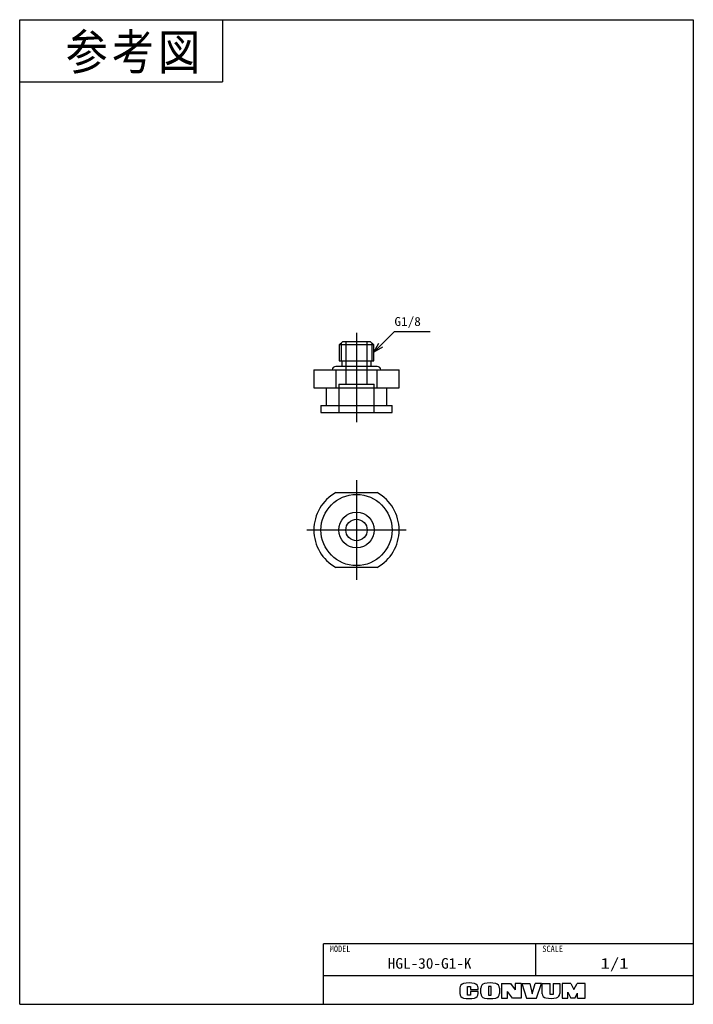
# Model space of a CAD drawing. Extents: x 0 to 189, y 0 to 277.
import ezdxf

# ---------------------------------------------------------------- set-up
doc = ezdxf.new("R2010")
doc.units = 0
doc.linetypes.add('CENTER', pattern=[50.8, 31.75, -6.35, 6.35, -6.35])
doc.linetypes.add('DASHED', pattern=[19.05, 12.7, -6.35])
doc.layers.get('0').update_dxf_attribs({"linetype": 'CONTINUOUS'})
doc.styles.add('MX_NOTE_STANDARD', font='txt.sh', dxfattribs={"bigfont": 'extfont'})
doc.dimstyles.new('MXDIMSTYLE', dxfattribs={"dimtxt": 2.5, "dimasz": 2.5, "dimexe": 1, "dimexo": 1, "dimgap": 1, "dimtad": 1, "dimdsep": 46, "dimtxsty": 'MX_NOTE_STANDARD', "dimblk1": 'OPEN30', "dimblk2": 'OPEN30', "dimsah": 1, "dimcen": 2.5, "dimadec": 0, "dimazin": 0, "dimtfac": 1, "dimtmove": 0, "dimatfit": 3, "dimldrblk": 'OPEN30', "dimfxl": 1, "dimtzin": 0, "dimarcsym": 0})

# ---------------------------------------------------------------- blocks, each defined once
blk = doc.blocks.new('_OPEN30')
at = {"color": 0, "linetype": 'ByBlock', "lineweight": -2}
for p, q in [((-1, 0.267949), (0, 0)), ((0, 0), (-1, -0.267949)), ((0, 0), (-1, 0))]:
    blk.add_line(p, q, dxfattribs=at)

msp = doc.modelspace()

# ---------------------------------------------------------------- linework, layer by layer
at = {"color": 150, "linetype": 'CONTINUOUS'}
for p, q in [((0, 0), (0, 276.624973)), ((0, 276.624973), (189.357336, 276.624973)), ((57, 276.624973), (57, 259.124973)), ((189.357336, 276.624973), (189.357336, 0)), ((0, 259.124973), (57, 259.124973)), ((0, 0), (189.357336, 0))]:
    msp.add_line(p, q, dxfattribs=at)
at = {"color": 7, "linetype": 'CENTER'}
for p, q in [((94.678668, 188.662032), (94.678668, 163.54061)), ((94.678668, 147.253022), (94.678668, 119.253022)), ((108.678668, 133.253022), (80.678668, 133.253022))]:
    msp.add_line(p, q, dxfattribs=at)
at = {"color": 7, "linetype": 'CONTINUOUS'}
for p, q in [((90.814668, 186.235575), (89.814668, 185.235575)), ((90.395668, 185.816575), (90.395668, 180.735575)), ((90.814668, 186.235575), (98.542668, 186.235575)), ((99.542668, 185.235575), (98.542668, 186.235575)), ((98.961668, 185.816575), (98.961668, 180.735575)), ((89.814668, 185.235575), (89.814668, 180.735575)), ((99.542668, 185.235575), (89.814668, 185.235575)), ((99.542668, 180.735575), (99.542668, 185.235575)), ((89.814668, 180.735575), (99.542668, 180.735575)), ((90.528668, 180.735575), (90.528668, 179.185575)), ((98.828668, 179.185575), (98.828668, 180.735575)), ((82.678668, 178.235575), (82.678668, 173.235575)), ((82.678668, 178.235575), (88.869193, 178.235575)), ((100.528668, 179.185575), (88.828668, 179.185575)), ((88.869193, 178.235575), (88.869193, 173.235575)), ((88.869193, 178.235575), (100.488143, 178.235575)), ((100.488143, 173.235575), (100.488143, 178.235575)), ((100.488143, 178.235575), (106.678668, 178.235575)), ((106.678668, 173.235575), (106.678668, 178.235575)), ((82.678668, 173.235575), (88.869193, 173.235575)), ((86.178668, 173.235575), (86.178668, 168.235575)), ((88.869193, 173.235575), (100.488143, 173.235575)), ((100.488143, 173.235575), (106.678668, 173.235575)), ((103.178668, 168.235575), (103.178668, 173.235575)), ((84.678668, 168.235575), (84.678668, 166.235575)), ((84.678668, 168.235575), (104.678668, 168.235575)), ((84.678668, 166.235575), (104.678668, 166.235575)), ((104.678668, 166.235575), (104.678668, 168.235575)), ((88.869193, 143.753022), (100.488143, 143.753022)), ((100.488143, 122.753022), (88.869193, 122.753022))]:
    msp.add_line(p, q, dxfattribs=at)
at = {"color": 7, "linetype": 'DASHED'}
for p, q in [((91.678668, 186.235575), (91.678668, 178.235575)), ((97.678668, 178.235575), (97.678668, 186.235575)), ((91.678668, 178.235575), (91.678668, 174.235575)), ((97.678668, 174.235575), (97.678668, 178.235575)), ((89.678668, 174.235575), (89.678668, 173.235575)), ((89.678668, 174.235575), (99.678668, 174.235575)), ((89.678668, 173.235575), (89.678668, 166.235575)), ((99.678668, 173.235575), (99.678668, 174.235575)), ((99.678668, 166.235575), (99.678668, 173.235575))]:
    msp.add_line(p, q, dxfattribs=at)
at = {"color": 255, "linetype": 'CONTINUOUS'}
for p, q in [((189.357336, 17), (85.357336, 17)), ((85.357336, 0), (85.357336, 17)), ((145.106338, 8), (145.106338, 17)), ((189.357336, 8), (85.357336, 8))]:
    msp.add_line(p, q, dxfattribs=at)
at = {"color": 220, "linetype": 'CONTINUOUS'}
for p, q in [((135.457336, 5.891946), (135.457336, 1.711946)), ((135.457336, 5.891946), (137.957336, 5.891946)), ((137.957336, 5.891946), (139.257336, 4.080613)), ((140.957336, 5.891946), (139.257336, 5.891946)), ((139.257336, 5.891946), (139.257336, 4.080613)), ((140.957336, 5.891946), (140.957336, 1.711946)), ((141.137336, 5.891946), (142.507336, 1.711946)), ((141.137336, 5.891946), (143.387336, 5.891946)), ((143.387336, 5.891946), (144.057336, 2.911946)), ((144.057336, 2.911946), (144.857336, 5.891946)), ((146.657336, 5.891946), (144.857336, 5.891946)), ((145.257336, 1.711946), (146.657336, 5.891946)), ((146.907336, 2.962978), (146.907336, 5.891946)), ((146.907336, 5.891946), (149.157336, 5.891946)), ((149.157336, 2.711946), (149.157336, 5.891946)), ((149.937336, 5.891946), (151.807336, 5.891946)), ((149.937336, 5.891946), (149.937336, 2.711946)), ((151.807336, 5.891946), (151.807336, 3.011886)), ((152.487336, 5.891946), (152.487336, 1.711946)), ((154.957336, 5.891946), (152.487336, 5.891946)), ((154.957336, 5.891946), (155.777336, 4.191946)), ((155.777336, 4.191946), (156.717336, 5.891946)), ((158.957336, 5.891946), (156.717336, 5.891946)), ((158.957336, 1.711946), (158.957336, 5.891946)), ((123.757336, 4.584631), (123.757336, 3.019261)), ((125.907336, 5.041946), (126.757336, 5.041946)), ((125.907336, 2.591946), (125.907336, 5.041946)), ((126.757336, 5.041946), (126.757336, 4.161946)), ((126.757336, 4.161946), (128.857336, 4.161946)), ((128.857336, 3.591946), (126.757336, 3.591946)), ((126.757336, 3.591946), (126.757336, 2.591946)), ((128.857336, 4.161946), (128.857336, 4.584631)), ((128.857336, 3.019261), (128.857336, 3.591946)), ((129.607336, 3.033004), (129.607336, 4.570888)), ((132.557336, 5.041946), (131.807336, 5.041946)), ((131.807336, 5.041946), (131.807336, 2.591946)), ((132.557336, 2.591946), (132.557336, 5.041946)), ((134.837336, 4.570888), (134.837336, 3.033004)), ((138.537336, 1.711946), (137.137336, 3.611946)), ((137.137336, 1.711946), (137.137336, 3.611946)), ((154.047336, 3.366492), (154.957336, 1.711946)), ((154.047336, 1.711946), (154.047336, 3.366492)), ((156.057336, 1.711946), (156.807336, 3.161946)), ((156.807336, 1.711946), (156.807336, 3.161946)), ((126.757336, 2.591946), (125.907336, 2.591946)), ((131.807336, 2.591946), (132.557336, 2.591946)), ((135.457336, 1.711946), (137.137336, 1.711946)), ((140.957336, 1.711946), (138.537336, 1.711946)), ((142.507336, 1.711946), (145.257336, 1.711946)), ((149.937336, 2.711946), (149.157336, 2.711946)), ((152.487336, 1.711946), (154.077336, 1.711946)), ((156.057336, 1.711946), (154.957336, 1.711946)), ((156.807336, 1.711946), (158.957336, 1.711946))]:
    msp.add_line(p, q, dxfattribs=at)
at = {"color": 7, "linetype": 'CONTINUOUS'}
for radius in [10, 5, 3]:
    msp.add_circle((94.678668, 133.253022), radius, dxfattribs=at)
for centre, radius, start, end in [((88.828668, 178.235575), 0.95, 90, 180), ((100.528668, 178.235575), 0.95, 0, 90), ((94.678668, 133.253022), 12, 118.955024, 241.044976), ((94.678668, 133.253022), 12, 298.955024, 61.044976)]:
    msp.add_arc(centre, radius, start, end, dxfattribs=at)
at = {"color": 220, "linetype": 'CONTINUOUS'}
for centre, radius, start, end in [((125.057336, 4.584631), 1.3, 101.631293, 180), ((126.307336, -1.488054), 7.5, 78.368707, 101.631293), ((127.557336, 4.584631), 1.3, 0, 78.368707), ((130.907336, 4.570888), 1.3, 102.245257, 180), ((132.222336, -1.488054), 7.5, 77.754743, 102.245257), ((133.537336, 4.570888), 1.3, 0, 77.754743), ((125.057336, 3.019261), 1.3, 180, 258.368707), ((127.557336, 3.019261), 1.3, 281.631293, 0), ((130.907336, 3.033004), 1.3, 180, 257.754743), ((133.537336, 3.033004), 1.3, 282.245257, 0), ((148.107336, 2.962978), 1.2, 180, 259.765703), ((150.607336, 3.011886), 1.2, 282.475783, 0), ((126.307336, 9.091946), 7.5, 258.368707, 281.631293), ((132.222336, 9.091946), 7.5, 257.754743, 282.245257), ((149.235565, 9.211946), 7.55, 259.765703, 282.475783)]:
    msp.add_arc(centre, radius, start, end, dxfattribs=at)

# ---------------------------------------------------------------- texts
at = {"color": 255, "linetype": 'CONTINUOUS', "insert": (12.893496, 272.552331), "char_height": 10, "attachment_point": 1, "line_spacing_factor": 0.72}
msp.add_mtext('\\T1.095445;\\W0.912871;\\A1;参考図', dxfattribs=at)
at = {"color": 7, "linetype": 'CONTINUOUS', "insert": (105.341399, 191.533623), "char_height": 2.5, "attachment_point": 4, "line_spacing_factor": 0.72}
msp.add_mtext('\\W1.090909;\\A1;G1/8', dxfattribs=at)
at = {"color": 140, "linetype": 'CONTINUOUS', "attachment_point": 2}
for s, insert, char_height, line_spacing_factor in [('\\W0.944444;\\A1;MODEL', (90.069885, 16.495431), 1.8, 0.6), ('\\W0.944444;\\A1;SCALE', (149.818887, 16.495431), 1.8, 0.6), ('\\W1.047619;\\A1;HGL-30-G1-K', (115.231837, 13), 3, 0.72), ('\\W1.285714;\\A1;1/1', (167.231837, 13), 3, 0.72)]:
    msp.add_mtext(s, dxfattribs=dict(at, insert=insert, char_height=char_height, line_spacing_factor=line_spacing_factor))

# ---------------------------------------------------------------- leaders
at = {"color": 7, "linetype": 'CONTINUOUS'}
msp.add_leader([(99.542668, 183.234892), (105.341399, 189.033623), (115.341399, 189.033623)], dimstyle='MXDIMSTYLE', override={"dimasz": 2.77}, dxfattribs=at)

doc.saveas('drawing.dxf')
